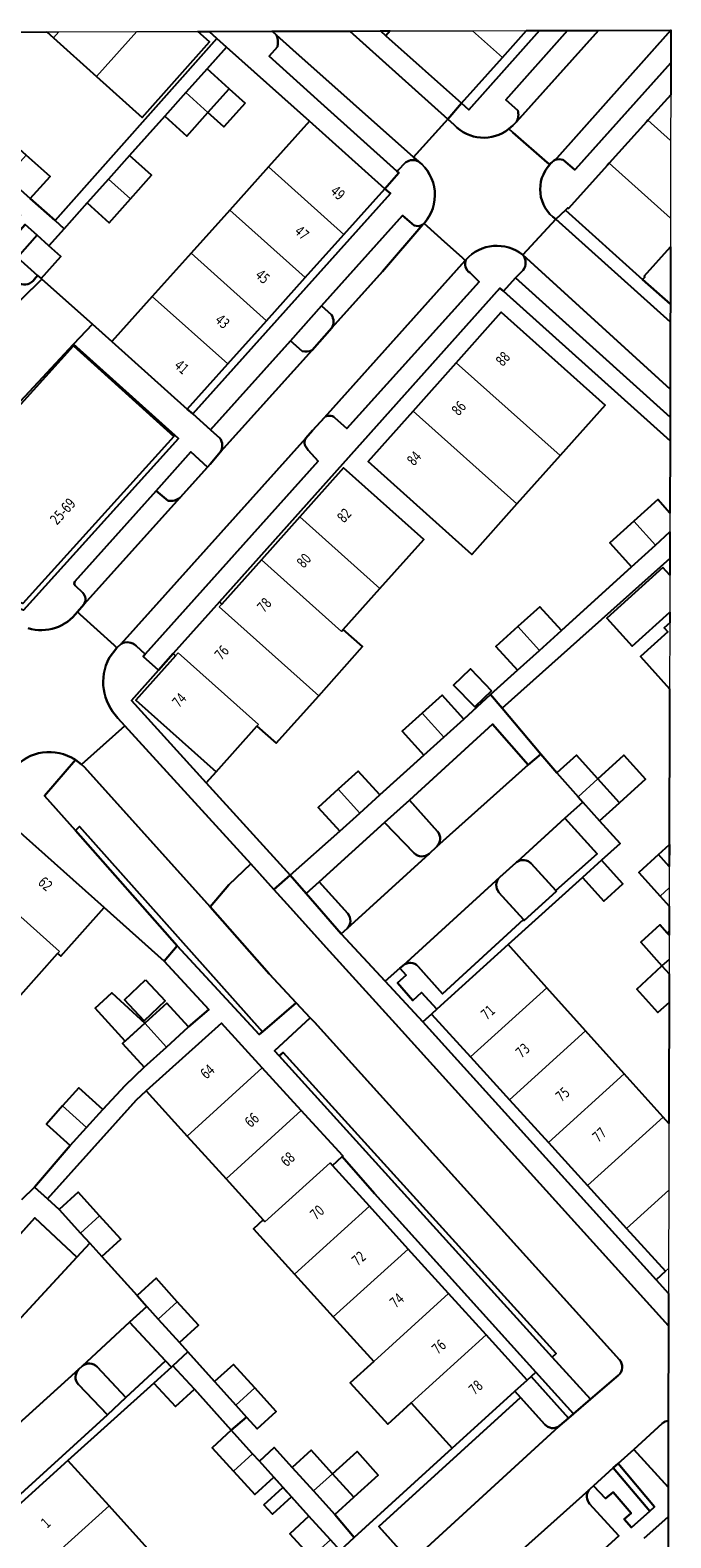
# Model space of a CAD drawing. Extents: x 136185 to 136541, y 444188 to 444483.
# Tile 9 of 9: x 136472 to 136531, y 444343 to 444483. Entities that reach past the tile are written whole.
import ezdxf
from ezdxf.enums import TextEntityAlignment as Align

# ---------------------------------------------------------------- set-up
doc = ezdxf.new("R2010")
doc.units = 0
doc.header["$LTSCALE"] = 0.001
doc.header["$MEASUREMENT"] = 0
for name, color, linetype in [('BTD_BEGROEID_TERREINDEEL', 252, 'CONTINUOUS'), ('GBI_GEBOUWINSTALLATIE', 252, 'CONTINUOUS'), ('OBW_OVERIG_BOUWWERK', 252, 'CONTINUOUS'), ('OTD_ONBEGROEID_TERREINDEEL', 252, 'CONTINUOUS'), ('VHL_OVERIG', 252, 'CONTINUOUS'), ('WGD_WEGDEEL', 252, 'CONTINUOUS')]:
    doc.layers.add(name, color=color, linetype=linetype)
doc.layers.add('PND_BEBOUWING', color=7, linetype='CONTINUOUS', lineweight=18)
doc.styles.get("Standard").update_dxf_attribs({"font": 'verdana.ttf'})

msp = doc.modelspace()

# ---------------------------------------------------------------- linework, layer by layer
at = {"layer": 'BTD_BEGROEID_TERREINDEEL'}
for points in [[(136472.372, 444460.463), (136472.069, 444460.109, -0.3634), (136470.681, 444459.709, -0.1083), (136470.289, 444459.999), (136468.222, 444461.859), (136471.222, 444465.193), (136472.323, 444464.202), (136470.487, 444462.141), (136472.372, 444460.463)], [(136497.941, 444453.51, -0.1797), (136497.017, 444453.402), (136495.923, 444454.385), (136498.834, 444457.631), (136499.768, 444456.791, -0.2566), (136499.793, 444455.571), (136497.941, 444453.51)], [(136488.198, 444442.61), (136485.647, 444439.774, -0.2121), (136484.546, 444439.481), (136483.415, 444440.405), (136486.659, 444444.02), (136488.198, 444442.61)], [(136504.702, 444409.521), (136507.009, 444411.582), (136509.626, 444408.671, -0.4101), (136509.563, 444407.269), (136508.846, 444406.604, -0.4042), (136507.458, 444406.655), (136504.702, 444409.521)], [(136517.632, 444400.463), (136515.356, 444403.002, -0.4081), (136515.419, 444404.401), (136515.435, 444404.416), (136516.941, 444405.759, -0.0446), (136517.066, 444405.854, -0.366), (136518.347, 444405.685), (136520.64, 444403.163), (136520.699, 444403.097), (136517.716, 444400.369), (136517.632, 444400.463)], [(136500.666, 444399.144), (136497.394, 444402.903), (136498.601, 444403.995), (136501.266, 444401.037, -0.3982), (136501.197, 444399.628), (136500.666, 444399.144)], [(136497.773, 444391.317), (136498.164, 444390.899), (136526.58, 444359.457, -0.4212), (136526.49, 444358.028), (136523.882, 444355.79), (136520.325, 444359.705), (136520.696, 444360.042), (136495.249, 444388.098), (136494.871, 444387.77), (136494.452, 444388.233), (136497.773, 444391.317)], [(136478.872, 444354.346), (136476.17, 444357.166, -0.4162), (136476.207, 444358.586), (136476.535, 444358.872, -0.4036), (136477.92, 444358.803), (136480.584, 444355.971), (136478.872, 444354.346)], [(136518.347, 444357.911), (136521.835, 444354.033), (136521.033, 444353.345, -0.0367), (136520.924, 444353.263, -0.366), (136519.64, 444353.433), (136517.349, 444355.968), (136516.832, 444356.537), (136517.972, 444357.571), (136518.347, 444357.911)], [(136531.1232, 444347.5999), (136527.925, 444351.122), (136530.561, 444353.531, -0.1613), (136531.1346, 444353.788), (136531.1232, 444347.5999)]]:
    msp.add_lwpolyline(points, format="xyb", dxfattribs=at)
for points in [[(136476.449, 444414.898), (136476.744, 444414.662), (136488.444, 444401.651), (136493.938, 444395.416), (136496.47, 444392.709), (136493.32, 444390.014), (136476.26, 444409.128), (136475.884, 444408.754), (136473.023, 444411.987), (136475.892, 444415.344)], [(136475.884, 444408.754), (136476.26, 444409.128), (136493.32, 444390.014), (136493.023, 444389.76), (136485.376, 444398.029)], [(136508.259, 444390.934), (136504.753, 444394.725), (136506.128, 444395.936), (136506.709, 444395.298), (136505.904, 444394.588), (136507.323, 444392.941), (136508.149, 444393.677), (136509.574, 444392.127), (136509.064, 444391.664)], [(136494.871, 444387.77), (136495.249, 444388.098), (136520.696, 444360.042), (136520.325, 444359.705), (136510.119, 444370.936)], [(136518.791, 444358.314), (136522.29, 444354.424), (136521.835, 444354.033), (136518.347, 444357.911)], [(136526.454, 444349.794), (136529.856, 444345.779), (136529.407, 444345.381), (136526.008, 444349.392)], [(136526.008, 444349.392), (136529.407, 444345.381), (136527.691, 444343.858), (136527.029, 444344.622), (136527.672, 444345.185), (136525.997, 444347.136), (136525.286, 444346.536), (136524.162, 444347.725)]]:
    msp.add_lwpolyline(points, close=True, dxfattribs=at)
at = {"layer": 'GBI_GEBOUWINSTALLATIE'}
for points in [[(136491.707, 444476.511), (136489.721, 444474.319), (136488.243, 444475.647), (136490.22, 444477.848)], [(136524.57, 444413.573), (136526.997, 444415.772), (136529.024, 444413.535), (136526.576, 444411.329)], [(136531.2295, 444405.4161), (136530.219, 444406.53), (136531.2332, 444407.4502)], [(136531.2062, 444392.7517), (136530.167, 444391.802), (136528.191, 444394.002), (136530.547, 444396.155), (136531.2111, 444395.4156)], [(136482.348, 444390.806), (136480.518, 444389.14), (136477.717, 444392.217), (136479.297, 444393.655)], [(136499.855, 444348.857), (136502.135, 444350.919), (136504.116, 444348.728), (136501.837, 444346.666)]]:
    msp.add_lwpolyline(points, close=True, dxfattribs=at)
at = {"layer": 'OBW_OVERIG_BOUWWERK'}
for points in [[(136514.672, 444421.788), (136513.1, 444420.27), (136511.126, 444422.313), (136512.697, 444423.832)], [(136482.41, 444394.856), (136484.268, 444392.912), (136482.31, 444391.041), (136480.453, 444392.985)]]:
    msp.add_lwpolyline(points, close=True, dxfattribs=at)
at = {"layer": 'OTD_ONBEGROEID_TERREINDEEL'}
for points in [[(136473.2141, 444483.1493), (136473.844, 444482.585), (136477.861, 444478.986), (136482.103, 444475.186), (136488.388, 444482.216), (136487.3031, 444483.1879), (136488.3415, 444483.1907), (136489.064, 444482.531), (136473.993, 444465.565), (136471.682, 444467.638), (136473.526, 444469.692), (136471.316, 444471.677), (136469.105, 444473.663), (136467.261, 444471.609), (136463.637, 444474.851), (136465.476, 444476.909), (136463.271, 444478.88), (136461.065, 444480.851), (136459.226, 444478.793), (136457.188, 444480.619), (136459.4213, 444483.1115)], [(136505.2306, 444483.237), (136504.829, 444482.789), (136504.3186, 444483.2345)], [(136519.1461, 444483.2751), (136512.547, 444475.898), (136511.854, 444476.493), (136515.682, 444480.762), (136517.9331, 444483.2718)], [(136479.291, 444454.314), (136477.477, 444455.926), (136472.75, 444460.126), (136472.702, 444460.169), (136474.537, 444462.229), (136473.418, 444463.227), (136474.831, 444464.812), (136476.984, 444467.212), (136479.043, 444465.374), (136481.019, 444467.587), (136482.994, 444469.801), (136480.935, 444471.639), (136484.212, 444475.29), (136486.265, 444473.446), (136488.243, 444475.647), (136490.22, 444477.848), (136488.167, 444479.693), (136489.961, 444481.713), (136497.702, 444474.836), (136493.874, 444470.569), (136490.268, 444466.55), (136486.662, 444462.531), (136483.056, 444458.51)], [(136505.237, 444468.102), (136486.82, 444447.559), (136486.31, 444448.017), (136490.082, 444452.221), (136493.689, 444456.241), (136497.295, 444460.261), (136500.901, 444464.281), (136504.725, 444468.543)], [(136531.3258, 444457.7791), (136528.742, 444460.078), (136528.956, 444460.317), (136528.874, 444460.39), (136531.3356, 444463.1362)], [(136477.477, 444455.926), (136475.72, 444454.063), (136467.863, 444445.65), (136465.284, 444447.972), (136463.603, 444450.805), (136463.953, 444451.162), (136467.076, 444454.574), (136472.75, 444460.126)], [(136531.29, 444438.3294), (136530.145, 444439.589), (136527.923, 444437.569), (136525.701, 444435.549), (136527.719, 444433.329), (136521.171, 444427.392), (136519.153, 444429.612), (136517.114, 444427.764), (136515.076, 444425.917), (136517.094, 444423.697), (136514.58, 444421.417), (136512.07, 444419.14), (136510.056, 444421.363), (136508.199, 444419.681), (136506.35, 444418.006), (136508.364, 444415.783), (136504.254, 444412.075), (136502.236, 444414.295), (136500.379, 444412.607), (136498.523, 444410.92), (136500.541, 444408.7), (136495.9, 444404.62), (136488.076, 444413.191), (136488.995, 444414.22), (136492.806, 444418.485), (136494.596, 444416.886), (136498.558, 444421.322), (136502.642, 444425.893), (136500.853, 444427.492), (136504.27, 444431.318), (136508.341, 444435.874), (136500.872, 444442.547), (136496.801, 444437.991), (136493.217, 444433.979), (136489.532, 444429.855), (136489.308, 444430.055), (136515.431, 444459.292), (136515.772, 444458.987), (136531.3024, 444445.0674)], [(136465.284, 444447.972), (136467.863, 444445.65), (136475.72, 444454.063), (136485.512, 444445.282), (136471.068, 444429.301), (136434.085, 444442.141), (136434.259, 444442.642), (136439.271, 444457.076), (136465.181, 444447.85)], [(136517.036, 444439.19), (136512.834, 444434.487), (136503.155, 444443.134), (136507.356, 444447.837), (136511.374, 444452.334), (136515.571, 444457.032), (136525.25, 444448.385), (136521.053, 444443.687)], [(136465.181, 444447.85), (136467.961, 444445.332), (136475.727, 444453.922), (136485.075, 444445.472), (136470.994, 444429.911), (136463.841, 444432.393), (136450.889, 444436.888), (136451.615, 444438.984), (136445.823, 444440.991), (136445.099, 444438.903), (136434.785, 444442.476), (136439.629, 444456.204), (136444.633, 444454.439), (136443.942, 444452.547), (136445.212, 444452.112), (136444.74, 444450.713), (136463.061, 444444.35), (136463.558, 444445.782), (136463.411, 444445.917), (136463.841, 444446.387)], [(136531.2227, 444401.7299), (136531.2184, 444399.3825), (136531.032, 444399.215), (136530.346, 444399.978), (136528.57, 444398.355), (136530.547, 444396.155), (136531.2111, 444395.4156), (136531.1855, 444381.4772), (136530.646, 444382.077), (136527.035, 444386.092), (136523.425, 444390.107), (136519.814, 444394.123), (136516.203, 444398.138), (136523.144, 444404.376), (136525.121, 444402.188), (136526.897, 444403.811), (136524.92, 444405.999), (136526.658, 444407.56), (136524.732, 444409.667), (136526.576, 444411.329), (136524.57, 444413.573), (136522.586, 444415.792), (136520.742, 444414.13), (136519.258, 444415.884), (136515.651, 444420.15), (136531.2823, 444434.113), (136531.2794, 444432.5367), (136530.623, 444433.262), (136525.405, 444428.54), (136527.775, 444425.921), (136531.273, 444429.0865), (136531.2712, 444428.1199), (136530.742, 444427.641), (136531.083, 444427.262), (136528.531, 444424.962), (136531.2599, 444421.9471), (136531.2295, 444405.4162), (136530.219, 444406.53), (136528.375, 444404.868), (136530.386, 444402.652)], [(136488.995, 444414.22), (136488.076, 444413.191), (136481.13, 444420.86), (136483.636, 444423.691), (136485.005, 444425.237), (136485.228, 444425.037), (136481.526, 444420.893)], [(136516.339, 444383.682), (136519.976, 444379.691), (136523.614, 444375.7), (136527.251, 444371.708), (136530.881, 444367.726), (136529.991, 444366.921), (136508.259, 444390.934), (136509.064, 444391.664), (136512.701, 444387.673)], [(136493.382, 444372.494), (136492.477, 444371.674), (136496.3, 444367.456), (136499.919, 444363.464), (136503.688, 444359.306), (136501.503, 444357.326), (136504.993, 444353.476), (136507.166, 444355.469), (136510.995, 444351.245), (136501.865, 444342.918), (136500.058, 444345.057), (136501.837, 444346.666), (136499.855, 444348.857), (136497.873, 444351.048), (136496.094, 444349.439), (136494.415, 444351.286), (136493.029, 444350.026), (136492.404, 444350.71), (136490.403, 444352.902), (136491.835, 444354.131), (136492.811, 444353.052), (136494.59, 444354.661), (136492.608, 444356.852), (136490.626, 444359.043), (136488.847, 444357.434), (136486.369, 444360.198), (136485.591, 444361.066), (136487.363, 444362.678), (136485.386, 444364.876), (136483.409, 444367.074), (136481.637, 444365.462), (136478.359, 444369.079), (136480.131, 444370.691), (136478.14, 444372.881), (136476.148, 444375.07), (136474.376, 444373.458), (136473.298, 444374.454), (136481.558, 444383.652), (136482.495, 444384.505), (136486.301, 444380.305), (136489.935, 444376.311)], [(136500.747, 444378.398), (136503.749, 444374.97), (136517.327, 444359.943), (136518.791, 444358.314), (136518.347, 444357.911), (136517.972, 444357.571), (136514.151, 444361.787), (136510.666, 444365.631), (136506.904, 444369.781), (136503.278, 444373.781), (136499.843, 444377.571)]]:
    msp.add_lwpolyline(points, close=True, dxfattribs=at)
for points in [[(136470.801, 444393.452), (136474.234, 444397.305), (136474.521, 444397.05), (136478.573, 444401.595), (136484.158, 444396.59), (136488.313, 444392.096), (136486.432, 444390.466), (136484.413, 444392.685), (136482.348, 444390.806), (136480.284, 444388.927), (136482.303, 444386.708), (136480.531, 444385.013), (136478.448, 444382.783), (136476.219, 444384.791), (136474.703, 444383.107), (136473.187, 444381.424), (136475.416, 444379.416), (136472.065, 444375.558), (136470.906, 444374.41)], [(136482.646, 444341.871), (136479.021, 444345.873), (136475.199, 444350.092), (136483.199, 444357.287), (136485.205, 444355.103), (136486.976, 444356.73), (136490.403, 444352.902), (136488.62, 444351.274), (136490.586, 444349.121), (136490.615, 444349.089), (136492.606, 444346.909), (136494.388, 444348.537), (136497.652, 444344.897), (136495.869, 444343.269), (136497.864, 444341.084)], [(136528.873, 444342.85), (136531.08, 444344.82), (136531.118, 444344.7777), (136531.087, 444327.9224)]]:
    msp.add_lwpolyline(points, dxfattribs=at)
at = {"layer": 'PND_BEBOUWING'}
for points in [[(136487.3031, 444483.1879), (136488.388, 444482.216), (136482.103, 444475.186), (136477.861, 444478.986), (136481.6121, 444483.1723)], [(136512.8974, 444483.258), (136515.682, 444480.762), (136511.854, 444476.493), (136504.829, 444482.789), (136505.2306, 444483.237)], [(136517.9331, 444483.2718), (136515.682, 444480.762), (136512.8974, 444483.258)], [(136474.3526, 444483.1524), (136473.844, 444482.585), (136473.2141, 444483.1493)], [(136481.6121, 444483.1723), (136477.861, 444478.986), (136473.844, 444482.585), (136474.3526, 444483.1524)], [(136486.189, 444477.492), (136488.167, 444479.693), (136490.22, 444477.848), (136488.243, 444475.647)], [(136488.243, 444475.647), (136486.265, 444473.446), (136484.212, 444475.29), (136486.189, 444477.492)], [(136531.3538, 444473.0287), (136529.234, 444474.93), (136531.3617, 444477.2998)], [(136493.874, 444470.569), (136497.702, 444474.836), (136504.725, 444468.543), (136500.901, 444464.281)], [(136531.3405, 444465.7871), (136525.627, 444470.912), (136529.101, 444474.781), (136529.234, 444474.93), (136531.3538, 444473.0287)], [(136471.316, 444471.677), (136473.526, 444469.692), (136471.682, 444467.638), (136469.471, 444469.624)], [(136478.96, 444469.425), (136480.935, 444471.639), (136482.994, 444469.801), (136481.019, 444467.587)], [(136493.874, 444470.569), (136500.901, 444464.281), (136497.295, 444460.261), (136490.268, 444466.55)], [(136531.3356, 444463.1362), (136528.874, 444460.39), (136528.956, 444460.317), (136528.742, 444460.078), (136521.544, 444466.53), (136521.763, 444466.771), (136521.844, 444466.697), (136525.427, 444470.688), (136525.627, 444470.912), (136531.3405, 444465.7871)], [(136481.019, 444467.587), (136479.043, 444465.374), (136476.984, 444467.212), (136478.96, 444469.425)], [(136490.268, 444466.55), (136497.295, 444460.261), (136493.689, 444456.241), (136486.662, 444462.531)], [(136472.372, 444460.463), (136470.487, 444462.141), (136472.323, 444464.202), (136473.418, 444463.227), (136474.537, 444462.229), (136472.702, 444460.169)], [(136486.662, 444462.531), (136493.689, 444456.241), (136490.082, 444452.221), (136483.056, 444458.51)], [(136483.056, 444458.51), (136490.082, 444452.221), (136486.31, 444448.017), (136479.291, 444454.314)], [(136511.374, 444452.334), (136515.571, 444457.032), (136525.25, 444448.385), (136521.053, 444443.687)], [(136463.841, 444446.387), (136465.181, 444447.85), (136467.961, 444445.332), (136475.727, 444453.922), (136485.075, 444445.472), (136470.994, 444429.911), (136463.841, 444432.393), (136450.889, 444436.888), (136451.615, 444438.984), (136445.823, 444440.991), (136445.099, 444438.903), (136434.785, 444442.476), (136439.629, 444456.204), (136444.633, 444454.439), (136443.942, 444452.547), (136445.212, 444452.112), (136444.74, 444450.713), (136463.061, 444444.35), (136463.558, 444445.782), (136463.411, 444445.917)], [(136517.036, 444439.19), (136507.356, 444447.837), (136511.374, 444452.334), (136521.053, 444443.687)], [(136517.036, 444439.19), (136512.834, 444434.487), (136503.155, 444443.134), (136507.356, 444447.837)], [(136496.801, 444437.991), (136500.872, 444442.547), (136508.341, 444435.874), (136504.27, 444431.318)], [(136531.2868, 444436.5724), (136529.941, 444435.349), (136527.923, 444437.569), (136530.145, 444439.589), (136531.29, 444438.3294)], [(136500.853, 444427.492), (136500.686, 444427.306), (136493.217, 444433.979), (136496.801, 444437.991), (136504.27, 444431.318)], [(136529.941, 444435.349), (136527.719, 444433.329), (136525.701, 444435.549), (136527.923, 444437.569)], [(136498.558, 444421.322), (136489.299, 444429.594), (136489.532, 444429.855), (136493.217, 444433.979), (136500.686, 444427.306), (136500.853, 444427.492), (136502.642, 444425.893)], [(136531.273, 444429.0865), (136527.775, 444425.921), (136525.405, 444428.54), (136530.623, 444433.262), (136531.2794, 444432.5367)], [(136485.228, 444425.037), (136485.005, 444425.237), (136489.308, 444430.055), (136489.532, 444429.855), (136489.299, 444429.594), (136498.558, 444421.322), (136494.596, 444416.886), (136492.806, 444418.485), (136492.94, 444418.634), (136485.47, 444425.307)], [(136517.114, 444427.764), (136519.153, 444429.612), (136521.171, 444427.392), (136519.133, 444425.544)], [(136519.133, 444425.544), (136517.094, 444423.697), (136515.076, 444425.917), (136517.114, 444427.764)], [(136531.2599, 444421.9471), (136528.531, 444424.962), (136531.083, 444427.262), (136530.742, 444427.641), (136531.2712, 444428.1199)], [(136492.806, 444418.485), (136488.995, 444414.22), (136481.526, 444420.893), (136485.228, 444425.037), (136485.47, 444425.307), (136492.94, 444418.634)], [(136508.199, 444419.681), (136510.056, 444421.363), (136512.07, 444419.14), (136510.217, 444417.462)], [(136508.364, 444415.783), (136506.35, 444418.006), (136508.199, 444419.681), (136510.217, 444417.462)], [(136524.57, 444413.573), (136522.73, 444411.906), (136520.742, 444414.13), (136522.586, 444415.792)], [(136500.379, 444412.607), (136502.236, 444414.295), (136504.254, 444412.075), (136502.397, 444410.388)], [(136524.57, 444413.573), (136526.576, 444411.329), (136524.732, 444409.667), (136523.171, 444411.413), (136522.73, 444411.906)], [(136500.541, 444408.7), (136498.523, 444410.92), (136500.379, 444412.607), (136502.397, 444410.388)], [(136466.379, 444404.305), (136466.14, 444404.518), (136470.198, 444409.072), (136478.573, 444401.595), (136474.521, 444397.05), (136474.234, 444397.305), (136474.401, 444397.493), (136466.563, 444404.511)], [(136524.92, 444405.999), (136526.897, 444403.811), (136525.121, 444402.188), (136523.144, 444404.376)], [(136531.2258, 444403.4133), (136530.386, 444402.652), (136528.375, 444404.868), (136530.219, 444406.53), (136531.2295, 444405.4162)], [(136463.235, 444399.86), (136462.78, 444400.266), (136466.379, 444404.305), (136466.563, 444404.511), (136474.401, 444397.493), (136474.234, 444397.305), (136470.801, 444393.452), (136463.418, 444400.063)], [(136531.2227, 444401.7299), (136530.386, 444402.652), (136531.2258, 444403.4133)], [(136531.2136, 444396.7642), (136530.547, 444396.155), (136528.57, 444398.355), (136530.346, 444399.978), (136531.032, 444399.215), (136531.2177, 444399.0083)], [(136519.814, 444394.123), (136512.701, 444387.673), (136509.064, 444391.664), (136509.574, 444392.127), (136516.203, 444398.138)], [(136531.2111, 444395.4156), (136530.547, 444396.155), (136531.2136, 444396.7642)], [(136516.339, 444383.682), (136512.701, 444387.673), (136519.814, 444394.123), (136523.425, 444390.107)], [(136482.348, 444390.806), (136484.413, 444392.685), (136486.432, 444390.466), (136484.368, 444388.587)], [(136484.368, 444388.587), (136482.303, 444386.708), (136480.284, 444388.927), (136482.348, 444390.806)], [(136493.295, 444386.668), (136486.301, 444380.305), (136482.495, 444384.505), (136489.49, 444390.823)], [(136519.976, 444379.691), (136516.339, 444383.682), (136523.425, 444390.107), (136527.035, 444386.092)], [(136489.935, 444376.311), (136486.301, 444380.305), (136493.295, 444386.668), (136496.929, 444382.673)], [(136519.976, 444379.691), (136527.035, 444386.092), (136530.646, 444382.077), (136523.614, 444375.7)], [(136474.703, 444383.107), (136476.219, 444384.791), (136478.448, 444382.783), (136476.932, 444381.1)], [(136476.932, 444381.1), (136475.416, 444379.416), (136473.187, 444381.424), (136474.703, 444383.107)], [(136496.929, 444382.673), (136500.813, 444378.459), (136500.747, 444378.398), (136499.843, 444377.571), (136499.616, 444377.821), (136493.553, 444372.305), (136493.382, 444372.494), (136489.935, 444376.311)], [(136531.1741, 444375.266), (136527.251, 444371.708), (136523.614, 444375.7), (136530.646, 444382.077), (136531.1855, 444381.4772)], [(136493.382, 444372.494), (136493.553, 444372.305), (136499.616, 444377.821), (136499.843, 444377.571), (136503.278, 444373.781), (136496.3, 444367.456), (136492.477, 444371.674)], [(136476.368, 444371.269), (136474.376, 444373.458), (136476.148, 444375.07), (136478.14, 444372.881)], [(136531.1607, 444367.9775), (136530.881, 444367.726), (136527.251, 444371.708), (136531.1741, 444375.266)], [(136506.904, 444369.781), (136499.919, 444363.464), (136496.3, 444367.456), (136503.278, 444373.781)], [(136476.368, 444371.269), (136478.14, 444372.881), (136480.131, 444370.691), (136478.359, 444369.079), (136477.227, 444370.324)], [(136506.904, 444369.781), (136510.666, 444365.631), (136503.688, 444359.306), (136499.919, 444363.464)], [(136483.614, 444363.264), (136482.552, 444364.445), (136481.637, 444365.462), (136483.409, 444367.074), (136485.386, 444364.876)], [(136531.1563, 444365.6334), (136529.991, 444366.921), (136530.881, 444367.726), (136531.1607, 444367.9775)], [(136514.151, 444361.787), (136507.166, 444355.469), (136504.993, 444353.476), (136501.503, 444357.326), (136503.688, 444359.306), (136510.666, 444365.631)], [(136483.614, 444363.264), (136485.386, 444364.876), (136487.363, 444362.678), (136485.591, 444361.066)], [(136514.151, 444361.787), (136517.972, 444357.571), (136516.832, 444356.537), (136510.995, 444351.245), (136507.166, 444355.469)], [(136484.971, 444358.914), (136486.976, 444356.73), (136485.205, 444355.103), (136483.199, 444357.287), (136484.831, 444358.786)], [(136492.608, 444356.852), (136490.829, 444355.243), (136488.847, 444357.434), (136490.626, 444359.043)], [(136492.608, 444356.852), (136494.59, 444354.661), (136492.811, 444353.052), (136491.835, 444354.131), (136490.829, 444355.243)], [(136490.615, 444349.089), (136490.586, 444349.121), (136488.62, 444351.274), (136490.403, 444352.902), (136492.404, 444350.71)], [(136479.021, 444345.873), (136472.03, 444339.541), (136468.217, 444343.751), (136469.473, 444344.892), (136475.199, 444350.092)], [(136490.615, 444349.089), (136492.404, 444350.71), (136493.029, 444350.026), (136494.388, 444348.537), (136492.606, 444346.909)], [(136499.855, 444348.857), (136498.076, 444347.248), (136496.094, 444349.439), (136497.873, 444351.048)], [(136499.855, 444348.857), (136501.837, 444346.666), (136500.058, 444345.057), (136498.076, 444347.248)], [(136479.021, 444345.873), (136482.646, 444341.871), (136475.656, 444335.539), (136472.03, 444339.541)], [(136499.654, 444342.704), (136497.864, 444341.084), (136495.869, 444343.269), (136497.652, 444344.897)]]:
    msp.add_lwpolyline(points, close=True, dxfattribs=at)
at = {"layer": 'VHL_OVERIG'}
msp.add_lwpolyline([(136493.463, 444345.971), (136495.214, 444347.571), (136496.014, 444346.695), (136494.263, 444345.095)], close=True, dxfattribs=at)
at = {"layer": 'WGD_WEGDEEL'}
for points in [[(136494.2321, 444483.2069), (136494.631, 444482.849, -0.1637), (136494.714, 444481.768), (136493.932, 444480.897), (136498.76, 444476.554), (136505.851, 444470.174), (136506.037, 444470.008), (136504.725, 444468.543), (136497.702, 444474.836), (136489.961, 444481.713), (136489.064, 444482.531), (136488.3415, 444483.1907), (136494.2321, 444483.2069)], [(136521.7314, 444483.2822), (136515.995, 444476.834), (136517.101, 444475.838, -0.2121), (136516.982, 444474.758, -0.0367), (136516.277, 444474.126, -0.3974), (136511.171, 444474.495), (136510.588, 444475.019), (136511.854, 444476.493), (136512.547, 444475.898), (136519.1461, 444483.2751), (136521.7314, 444483.2822)], [(136524.6262, 444483.2901), (136516.982, 444474.758, 0.2121), (136517.101, 444475.838), (136515.995, 444476.834), (136521.7314, 444483.2822), (136524.6262, 444483.2901)], [(136531.3727, 444483.3086), (136520.78, 444471.425), (136520.595, 444471.218, 0.1126), (136520.09, 444470.781), (136519.969, 444470.887), (136519.854, 444470.988), (136516.663, 444473.787), (136516.277, 444474.126, 0.0367), (136516.982, 444474.758), (136524.6262, 444483.2901), (136531.3727, 444483.3086)], [(136531.3671, 444480.2646), (136522.48, 444470.352), (136522.419, 444470.284), (136521.326, 444471.232, 0.1505), (136520.595, 444471.218), (136520.78, 444471.425), (136531.3727, 444483.3086), (136531.3671, 444480.2646)], [(136454.3976, 444483.0977), (136456.599, 444481.142), (136457.188, 444480.619), (136459.226, 444478.793), (136461.431, 444476.822), (136463.637, 444474.851), (136467.261, 444471.609), (136469.471, 444469.624), (136471.682, 444467.638), (136473.993, 444465.565), (136474.831, 444464.812), (136473.418, 444463.227), (136472.323, 444464.202), (136471.222, 444465.193), (136468.222, 444461.859, -0.3973), (136468.217, 444463.281), (136470.763, 444466.074), (136455.519, 444479.752), (136452.329, 444482.615, 0.1808), (136451.527, 444482.526), (136452.0291, 444483.0912), (136454.3976, 444483.0977)], [(136505.851, 444470.174), (136498.76, 444476.554), (136493.932, 444480.897), (136494.714, 444481.768, 0.1637), (136494.631, 444482.849), (136496.158, 444481.479), (136507.405, 444471.474), (136507.849, 444471.079, 0.2965), (136506.692, 444471.004), (136505.894, 444470.216), (136505.851, 444470.174)], [(136531.3617, 444477.2998), (136529.234, 444474.93), (136529.101, 444474.781), (136525.627, 444470.912), (136525.427, 444470.688), (136521.844, 444466.697), (136521.763, 444466.771), (136521.544, 444466.53), (136520.65, 444465.708, -0.4561), (136520.09, 444470.781, -0.1126), (136520.595, 444471.218, -0.1505), (136521.326, 444471.232), (136522.419, 444470.284), (136522.48, 444470.352), (136531.3671, 444480.2646), (136531.3617, 444477.2998)], [(136472.75, 444460.126), (136467.076, 444454.574), (136447.72, 444471.946), (136447.652, 444472.133, 0.1622), (136446.902, 444472.68), (136451.058, 444477.3), (136451.698, 444476.725), (136468.222, 444461.859), (136470.289, 444459.999, 0.1083), (136470.681, 444459.709, 0.3634), (136472.069, 444460.109), (136472.372, 444460.463), (136472.702, 444460.169), (136472.75, 444460.126)], [(136507.405, 444471.474), (136507.673, 444471.775), (136510.321, 444474.722), (136510.588, 444475.019), (136511.171, 444474.495, 0.3974), (136516.277, 444474.126), (136516.663, 444473.787), (136519.854, 444470.988), (136519.969, 444470.887), (136520.09, 444470.781, 0.4561), (136520.65, 444465.708), (136517.584, 444462.387, 0.396), (136512.278, 444461.93), (136512.22, 444461.866), (136511.922, 444462.133), (136510.288, 444463.6), (136508.666, 444465.057), (136508.377, 444465.316, 0.4366), (136507.849, 444471.079), (136507.405, 444471.474)], [(136507.849, 444471.079, -0.4366), (136508.377, 444465.316), (136508.352, 444465.289), (136508.292, 444465.225), (136508.263, 444465.194, -0.2202), (136507.441, 444465.121), (136506.372, 444466.035), (136498.834, 444457.631), (136495.923, 444454.385), (136488.483, 444446.088), (136486.82, 444447.559), (136505.237, 444468.102), (136504.725, 444468.543), (136506.037, 444470.008), (136505.851, 444470.174), (136505.894, 444470.216), (136506.692, 444471.004, -0.2965), (136507.849, 444471.079)], [(136498.834, 444457.631), (136506.372, 444466.035), (136507.441, 444465.121, 0.2202), (136508.263, 444465.194), (136504.515, 444460.827), (136499.793, 444455.571, 0.2566), (136499.768, 444456.791), (136498.834, 444457.631)], [(136483.636, 444423.691), (136482.211, 444424.967), (136482.403, 444425.183), (136498.521, 444443.178), (136497.569, 444444.185), (136497.387, 444444.455, -0.3043), (136497.359, 444445.316), (136497.985, 444446.012), (136499.087, 444447.24, -0.3422), (136500.066, 444447.211), (136501.188, 444446.198), (136513.515, 444459.883), (136512.629, 444460.722, -0.35), (136512.278, 444461.93, -0.396), (136517.584, 444462.387, -0.3476), (136517.598, 444460.943), (136516.885, 444460.229), (136515.772, 444458.987), (136515.431, 444459.292), (136489.308, 444430.055), (136485.005, 444425.237), (136483.636, 444423.691)], [(136531.3065, 444447.2717), (136516.885, 444460.229), (136517.598, 444460.943, 0.3476), (136517.584, 444462.387), (136531.3112, 444449.877), (136531.3065, 444447.2717)], [(136500.066, 444447.211, 0.3422), (136499.087, 444447.24), (136512.22, 444461.866), (136512.278, 444461.93, 0.35), (136512.629, 444460.722), (136513.515, 444459.883), (136501.188, 444446.198), (136500.066, 444447.211)], [(136471.068, 444429.301), (136485.512, 444445.282), (136475.72, 444454.063), (136477.477, 444455.926), (136479.291, 444454.314), (136486.31, 444448.017), (136486.82, 444447.559), (136488.483, 444446.088), (136489.351, 444445.317, -0.2946), (136489.418, 444444.024), (136488.433, 444442.871), (136488.198, 444442.61), (136486.659, 444444.02), (136483.415, 444440.405), (136475.843, 444431.966, 0.3465), (136475.861, 444431.584), (136476.571, 444430.91, -0.3622), (136476.676, 444429.802), (136476.073, 444429.132, -0.3211), (136471.492, 444427.615)], [(136488.483, 444446.088), (136495.923, 444454.385), (136497.017, 444453.402, 0.1797), (136497.941, 444453.51), (136489.418, 444444.024, 0.2946), (136489.351, 444445.317), (136488.483, 444446.088)], [(136481.555, 444425.95, 0.3292), (136480.148, 444426.155), (136497.359, 444445.316, 0.3043), (136497.387, 444444.455), (136497.569, 444444.185), (136498.521, 444443.178), (136482.403, 444425.183), (136481.555, 444425.95)], [(136485.647, 444439.774), (136476.676, 444429.802, 0.3622), (136476.571, 444430.91), (136475.861, 444431.584, -0.3465), (136475.843, 444431.966), (136483.415, 444440.405), (136484.546, 444439.481, 0.2121), (136485.647, 444439.774)], [(136471.492, 444427.615, 0.3211), (136476.073, 444429.132), (136476.349, 444428.88), (136479.489, 444426.02), (136479.742, 444425.79), (136479.033, 444424.846, 0.3248), (136479.846, 444419.242), (136480.505, 444418.519), (136476.449, 444414.898), (136475.892, 444415.344, 0.3818), (136470.105, 444414.505)], [(136488.076, 444413.191), (136495.9, 444404.62), (136494.379, 444403.283), (136492.237, 444405.654), (136480.505, 444418.519), (136479.846, 444419.242, -0.3248), (136479.033, 444424.846), (136479.742, 444425.79), (136480.148, 444426.155, -0.3292), (136481.555, 444425.95), (136482.403, 444425.183), (136482.211, 444424.967), (136483.636, 444423.691), (136481.13, 444420.86), (136488.076, 444413.191)], [(136507.009, 444411.582), (136514.744, 444418.682), (136518.074, 444414.883), (136509.563, 444407.269, 0.4101), (136509.626, 444408.671), (136507.009, 444411.582)], [(136475.892, 444415.344), (136473.023, 444411.987), (136475.884, 444408.754), (136485.376, 444398.029), (136484.158, 444396.59), (136478.573, 444401.595), (136470.198, 444409.072), (136468.448, 444410.634), (136467.407, 444411.564), (136470.105, 444414.505, -0.3818), (136475.892, 444415.344)], [(136504.753, 444394.725), (136500.666, 444399.144), (136501.197, 444399.628), (136508.846, 444406.604), (136509.563, 444407.269), (136518.074, 444414.883), (136519.258, 444415.884), (136520.742, 444414.13), (136522.73, 444411.906), (136523.171, 444411.413), (136521.492, 444409.912), (136517.066, 444405.854, 0.0446), (136516.941, 444405.759), (136515.435, 444404.416), (136515.419, 444404.401), (136506.417, 444396.19), (136506.128, 444395.936), (136504.753, 444394.725)], [(136509.574, 444392.127), (136508.149, 444393.677), (136507.323, 444392.941), (136505.904, 444394.588), (136506.709, 444395.298), (136506.128, 444395.936), (136506.417, 444396.19, -0.4122), (136507.824, 444396.104), (136510.089, 444393.561), (136517.632, 444400.463), (136517.716, 444400.369), (136520.699, 444403.097), (136520.64, 444403.163), (136524.52, 444406.607), (136521.492, 444409.912), (136523.171, 444411.413), (136524.732, 444409.667), (136526.658, 444407.56), (136524.92, 444405.999), (136523.144, 444404.376), (136516.203, 444398.138), (136509.574, 444392.127)], [(136501.197, 444399.628, 0.3982), (136501.266, 444401.037), (136498.601, 444403.995), (136504.702, 444409.521), (136507.458, 444406.655, 0.4042), (136508.846, 444406.604), (136501.197, 444399.628)], [(136520.64, 444403.163), (136518.347, 444405.685, 0.366), (136517.066, 444405.854), (136521.492, 444409.912), (136524.52, 444406.607), (136520.64, 444403.163)], [(136507.147, 444340.629), (136520.924, 444353.263, 0.0367), (136521.033, 444353.345), (136521.835, 444354.033), (136522.29, 444354.424), (136523.882, 444355.79), (136526.49, 444358.028, 0.4212), (136526.58, 444359.457), (136498.164, 444390.899), (136497.773, 444391.317), (136496.47, 444392.709), (136493.938, 444395.416), (136488.444, 444401.651), (136490.188, 444403.71), (136492.237, 444405.654), (136494.379, 444403.283), (136495.923, 444401.572), (136499.268, 444397.869), (136505.701, 444390.747), (136531.1508, 444362.6291), (136531.1346, 444353.788)], [(136517.632, 444400.463), (136510.089, 444393.561), (136507.824, 444396.104, 0.4122), (136506.417, 444396.19), (136515.419, 444404.401, 0.4081), (136515.356, 444403.002), (136517.632, 444400.463)], [(136465.343, 444365.172), (136472.124, 444372.698), (136476.024, 444369.025), (136468.583, 444360.992, 0.3824), (136468.491, 444362.289), (136465.343, 444365.172)], [(136480.584, 444355.971), (136477.92, 444358.803, 0.4036), (136476.535, 444358.872), (136480.933, 444362.98), (136484.279, 444359.38), (136480.584, 444355.971)], [(136466.309, 444348.304, 0.4079), (136464.909, 444348.367), (136476.207, 444358.586, 0.4162), (136476.17, 444357.166), (136478.872, 444354.346), (136469.03, 444345.38), (136466.309, 444348.304)], [(136507.147, 444340.629), (136504.157, 444343.95), (136517.349, 444355.968), (136519.64, 444353.433, 0.366), (136520.924, 444353.263), (136507.147, 444340.629)], [(136531.1346, 444353.788, 0.1613), (136530.561, 444353.531), (136527.925, 444351.122), (136527.923, 444351.12), (136526.454, 444349.794), (136526.008, 444349.392), (136524.162, 444347.725), (136523.877, 444347.468, 0.0558), (136523.741, 444347.318), (136514.005, 444338.617)], [(136517.375, 444334.763), (136526.52, 444343.066), (136523.806, 444346.054, -0.3568), (136523.741, 444347.318, -0.0558), (136523.877, 444347.468), (136524.162, 444347.725), (136525.286, 444346.536), (136525.997, 444347.136), (136527.672, 444345.185), (136527.029, 444344.622), (136527.691, 444343.858), (136529.407, 444345.381), (136529.856, 444345.779), (136526.454, 444349.794), (136527.923, 444351.12), (136527.925, 444351.122), (136531.1232, 444347.5999), (136531.118, 444344.7777)], [(136523.741, 444347.318, 0.3568), (136523.806, 444346.054), (136526.52, 444343.066), (136517.375, 444334.763), (136513.998, 444338.611), (136514.005, 444338.617), (136523.741, 444347.318)]]:
    msp.add_lwpolyline(points, format="xyb", dxfattribs=at)
for points in [[(136501.4537, 444483.2266), (136510.588, 444475.019), (136510.321, 444474.722), (136507.673, 444471.775), (136507.405, 444471.474), (136496.158, 444481.479), (136494.631, 444482.849), (136494.2321, 444483.2069)], [(136504.3186, 444483.2345), (136504.829, 444482.789), (136511.854, 444476.493), (136510.588, 444475.019), (136501.4537, 444483.2266)], [(136473.993, 444465.565), (136489.064, 444482.531), (136489.961, 444481.713), (136488.167, 444479.693), (136486.189, 444477.492), (136484.212, 444475.29), (136480.935, 444471.639), (136478.96, 444469.425), (136476.984, 444467.212), (136474.831, 444464.812)], [(136531.3227, 444456.1269), (136520.65, 444465.708), (136521.544, 444466.53), (136528.742, 444460.078), (136531.3258, 444457.7791)], [(136476.073, 444429.132), (136476.676, 444429.802), (136485.647, 444439.774), (136488.198, 444442.61), (136488.433, 444442.871), (136489.418, 444444.024), (136497.941, 444453.51), (136499.793, 444455.571), (136504.515, 444460.827), (136508.263, 444465.194), (136508.292, 444465.225), (136508.352, 444465.289), (136508.377, 444465.316), (136508.666, 444465.057), (136510.288, 444463.6), (136511.922, 444462.133), (136512.22, 444461.866), (136499.087, 444447.24), (136497.985, 444446.012), (136497.359, 444445.316), (136480.148, 444426.155), (136479.742, 444425.79), (136479.489, 444426.02), (136476.349, 444428.88)], [(136531.3112, 444449.877), (136517.584, 444462.387), (136520.65, 444465.708), (136531.3227, 444456.1269)], [(136531.3024, 444445.0674), (136515.772, 444458.987), (136516.885, 444460.229), (136531.3065, 444447.2717)], [(136531.2823, 444434.113), (136515.651, 444420.15), (136514.58, 444421.417), (136517.094, 444423.697), (136519.133, 444425.544), (136521.171, 444427.392), (136527.719, 444433.329), (136529.941, 444435.349), (136531.2868, 444436.5724)], [(136497.394, 444402.903), (136495.9, 444404.62), (136500.541, 444408.7), (136502.397, 444410.388), (136504.254, 444412.075), (136508.364, 444415.783), (136510.217, 444417.462), (136512.07, 444419.14), (136514.58, 444421.417), (136515.651, 444420.15), (136519.258, 444415.884), (136518.074, 444414.883), (136514.744, 444418.682), (136507.009, 444411.582), (136504.702, 444409.521), (136498.601, 444403.995)], [(136480.505, 444418.519), (136492.237, 444405.654), (136490.188, 444403.71), (136488.444, 444401.651), (136476.744, 444414.662), (136476.449, 444414.898)], [(136531.1508, 444362.6291), (136505.701, 444390.747), (136499.268, 444397.869), (136495.923, 444401.572), (136494.379, 444403.283), (136495.9, 444404.62), (136497.394, 444402.903), (136500.666, 444399.144), (136504.753, 444394.725), (136508.259, 444390.934), (136529.991, 444366.921), (136531.1563, 444365.6334)], [(136531.2177, 444399.0083), (136531.032, 444399.215), (136531.2184, 444399.3825)], [(136482.495, 444384.505), (136481.558, 444383.652), (136473.298, 444374.454), (136472.065, 444375.558), (136475.416, 444379.416), (136476.932, 444381.1), (136478.448, 444382.783), (136480.531, 444385.013), (136482.303, 444386.708), (136484.368, 444388.587), (136486.432, 444390.466), (136488.313, 444392.096), (136484.158, 444396.59), (136485.376, 444398.029), (136493.023, 444389.76), (136493.32, 444390.014), (136496.47, 444392.709), (136497.773, 444391.317), (136494.452, 444388.233), (136494.871, 444387.77), (136510.119, 444370.936), (136520.325, 444359.705), (136523.882, 444355.79), (136522.29, 444354.424), (136518.791, 444358.314), (136517.327, 444359.943), (136503.749, 444374.97), (136500.747, 444378.398), (136500.813, 444378.459), (136496.929, 444382.673), (136493.295, 444386.668), (136489.49, 444390.823)], [(136476.535, 444358.872), (136476.207, 444358.586), (136464.909, 444348.367), (136464.302, 444347.822), (136460.322, 444351.959), (136460.947, 444352.655), (136461.109, 444352.835), (136463.757, 444355.784), (136468.467, 444360.867), (136468.583, 444360.992), (136476.024, 444369.025), (136477.227, 444370.324), (136478.359, 444369.079), (136481.637, 444365.462), (136482.552, 444364.445), (136480.933, 444362.98)], [(136485.591, 444361.066), (136486.369, 444360.198), (136484.971, 444358.914), (136484.831, 444358.786), (136484.279, 444359.38), (136480.933, 444362.98), (136482.552, 444364.445), (136483.614, 444363.264)], [(136490.829, 444355.243), (136491.835, 444354.131), (136490.403, 444352.902), (136486.976, 444356.73), (136484.971, 444358.914), (136486.369, 444360.198), (136488.847, 444357.434)], [(136475.199, 444350.092), (136469.473, 444344.892), (136469.03, 444345.38), (136478.872, 444354.346), (136480.584, 444355.971), (136484.279, 444359.38), (136484.831, 444358.786), (136483.199, 444357.287)], [(136517.349, 444355.968), (136504.157, 444343.95), (136507.147, 444340.629), (136504.08, 444337.838), (136501.637, 444340.532), (136500.552, 444341.72), (136501.865, 444342.918), (136510.995, 444351.245), (136516.832, 444356.537)], [(136498.076, 444347.248), (136500.058, 444345.057), (136501.865, 444342.918), (136500.552, 444341.72), (136499.654, 444342.704), (136497.652, 444344.897), (136494.388, 444348.537), (136493.029, 444350.026), (136494.415, 444351.286), (136496.094, 444349.439)]]:
    msp.add_lwpolyline(points, close=True, dxfattribs=at)
for points in [[(136470.906, 444374.41), (136472.065, 444375.558), (136473.298, 444374.454)], [(136473.298, 444374.454), (136474.376, 444373.458), (136476.368, 444371.269), (136477.227, 444370.324), (136476.024, 444369.025), (136472.124, 444372.698), (136465.343, 444365.172)], [(136531.118, 444344.7777), (136531.08, 444344.82), (136528.873, 444342.85)]]:
    msp.add_lwpolyline(points, dxfattribs=at)

# ---------------------------------------------------------------- texts
at = {"layer": 'PND_BEBOUWING', "width": 0.68}
for s, rotation, p in [('49', 318.0996, (136500.353, 444468.162)), ('47', 318.0996, (136497.006, 444464.432)), ('45', 318.0996, (136493.345, 444460.35)), ('43', 318.0996, (136489.601, 444456.177)), ('41', 318.0996, (136485.801, 444451.942)), ('88', 48.2259, (136515.723, 444452.699)), ('86', 48.2201, (136511.612, 444448.098)), ('84', 48.2259, (136507.448, 444443.437)), ('25-69', 47.8993, (136474.711, 444438.49)), ('82', 48.2201, (136500.94, 444438.12)), ('80', 48.2259, (136497.178, 444433.91)), ('78', 48.2201, (136493.483, 444429.775)), ('76', 48.2259, (136489.519, 444425.338)), ('74', 48.2259, (136485.565, 444420.912)), ('62', 318.2428, (136473.106, 444403.794)), ('71', 41.9978, (136514.321, 444391.834)), ('73', 41.9978, (136517.559, 444388.281)), ('64', 41.9978, (136488.193, 444386.317)), ('75', 41.9978, (136521.287, 444384.191)), ('66', 41.9978, (136492.327, 444381.803)), ('77', 41.9978, (136524.717, 444380.428)), ('68', 41.9978, (136495.672, 444378.151)), ('70', 41.9978, (136498.405, 444373.201)), ('72', 41.9978, (136502.288, 444368.918)), ('74', 41.9978, (136505.835, 444365.005)), ('76', 41.9978, (136509.755, 444360.68)), ('78', 41.9978, (136513.181, 444356.9)), ('1', 41.9978, (136473.129, 444344.286))]:
    msp.add_text(s, height=1, rotation=rotation, dxfattribs=at).set_placement(p, align=Align.MIDDLE)

doc.saveas('drawing.dxf')
